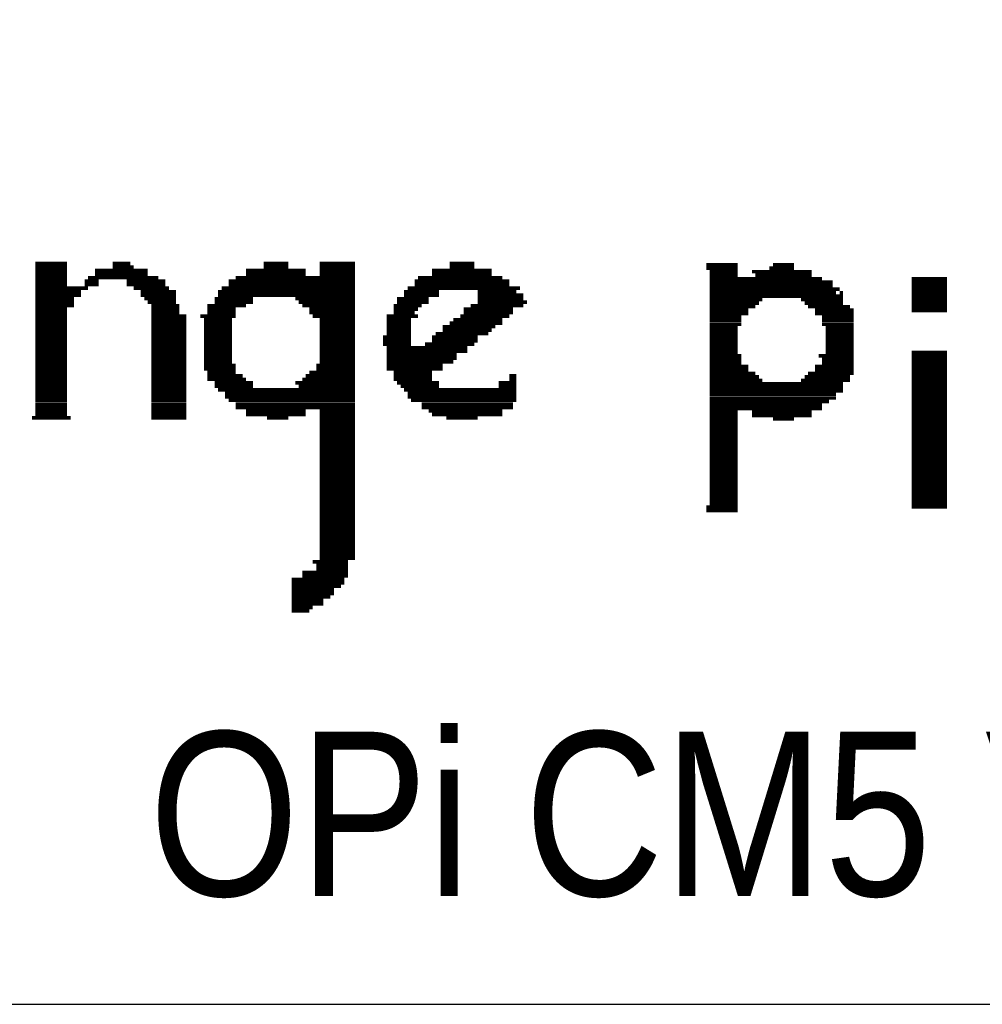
# Model space of a CAD drawing. Extents: x 24 to 161, y 5 to 143.
# Tile 3 of 25: x 52.31 to 59.75, y 4.79 to 12.4. Entities that reach past the tile are written whole.
import ezdxf

# ---------------------------------------------------------------- set-up
doc = ezdxf.new("R2010")
doc.units = 0
doc.layers.add('BG_OUTLINE', color=7, linetype='CONTINUOUS')
doc.layers.add('BG_SILKSCREEN_TOP', color=7, linetype='CONTINUOUS')

msp = doc.modelspace()

# ---------------------------------------------------------------- linework, layer by layer
at = {"layer": 'BG_OUTLINE'}
msp.add_lwpolyline([(32.12973, 4.786376), (80.129634, 4.786376, 0.414205), (83.629246, 8.286242), (83.629246, 41.286176, 0.414226), (80.129634, 44.786296), (32.12973, 44.786296, 0.414268), (28.629356, 41.286176), (28.629356, 8.286242, 0.414248)], format="xyb", close=True, dxfattribs=at)
at = {"layer": 'BG_SILKSCREEN_TOP', "const_width": 0.027178}
for points in [[(52.428902, 10.5156), (52.67325, 10.5156)], [(53.026056, 10.5156), (53.161946, 10.5156)], [(54.193186, 10.5156), (54.383178, 10.5156)], [(54.627272, 10.5156), (54.898798, 10.5156)], [(55.631588, 10.5156), (55.82158, 10.5156)], [(57.615074, 10.507726), (57.859168, 10.507726)], [(58.130694, 10.507726), (58.293508, 10.507726)], [(52.428902, 10.488422), (52.67325, 10.488422)], [(52.428902, 10.461498), (52.67325, 10.461498)], [(52.428902, 10.43432), (52.67325, 10.43432)], [(52.89042, 10.461498), (53.297328, 10.461498)], [(52.89042, 10.43432), (53.297328, 10.43432)], [(53.026056, 10.488422), (53.18887, 10.488422)], [(54.057296, 10.461498), (54.518814, 10.461498)], [(54.057296, 10.43432), (54.518814, 10.43432)], [(54.193186, 10.488422), (54.383178, 10.488422)], [(54.627272, 10.488422), (54.898798, 10.488422)], [(54.627272, 10.461498), (54.898798, 10.461498)], [(54.627272, 10.43432), (54.898798, 10.43432)], [(55.495952, 10.461498), (55.957216, 10.461498)], [(55.495952, 10.43432), (55.957216, 10.43432)], [(55.631588, 10.488422), (55.82158, 10.488422)], [(57.615074, 10.480548), (57.859168, 10.480548)], [(57.642252, 10.45337), (57.859168, 10.45337)], [(57.642252, 10.426192), (57.859168, 10.426192)], [(57.96788, 10.45337), (58.429144, 10.45337)], [(57.995058, 10.426192), (58.429144, 10.426192)], [(58.103516, 10.480548), (58.293508, 10.480548)], [(52.428902, 10.407142), (52.67325, 10.407142)], [(52.428902, 10.380218), (52.67325, 10.380218)], [(52.428902, 10.352786), (52.67325, 10.352786)], [(52.808886, 10.380218), (52.917344, 10.380218)], [(52.808886, 10.352786), (52.917344, 10.352786)], [(52.836064, 10.407142), (53.378862, 10.407142)], [(53.134768, 10.380218), (53.433218, 10.380218)], [(53.134768, 10.352786), (53.433218, 10.352786)], [(53.92166, 10.380218), (54.898798, 10.380218)], [(53.92166, 10.352786), (54.898798, 10.352786)], [(53.976016, 10.407142), (54.898798, 10.407142)], [(55.360062, 10.380218), (56.093106, 10.380218)], [(55.360062, 10.352786), (56.093106, 10.352786)], [(55.38724, 10.407142), (56.038496, 10.407142)], [(57.642252, 10.399014), (58.510678, 10.399014)], [(57.642252, 10.37209), (58.592212, 10.37209)], [(57.642252, 10.344912), (58.592212, 10.344912)], [(59.204352, 10.39749), (59.475624, 10.39749)], [(59.204352, 10.370312), (59.475624, 10.370312)], [(52.428902, 10.325862), (52.836064, 10.325862)], [(52.428902, 10.29843), (52.781962, 10.29843)], [(52.428902, 10.271506), (52.781962, 10.271506)], [(53.18887, 10.325862), (53.460396, 10.325862)], [(53.243226, 10.29843), (53.514752, 10.29843)], [(53.243226, 10.271506), (53.514752, 10.271506)], [(53.84038, 10.29843), (54.898798, 10.29843)], [(53.84038, 10.271506), (54.898798, 10.271506)], [(53.867304, 10.325862), (54.898798, 10.325862)], [(55.278782, 10.29843), (55.550054, 10.29843)], [(55.278782, 10.271506), (55.550054, 10.271506)], [(55.30596, 10.325862), (56.174386, 10.325862)], [(55.848758, 10.29843), (56.147208, 10.29843)], [(55.848758, 10.271506), (56.201564, 10.271506)], [(57.642252, 10.317734), (58.646568, 10.317734)], [(57.642252, 10.290556), (58.619136, 10.290556)], [(58.646568, 10.290556), (58.673492, 10.290556)], [(59.204352, 10.343134), (59.475624, 10.343134)], [(59.204352, 10.31621), (59.475624, 10.31621)], [(59.204352, 10.289032), (59.475624, 10.289032)], [(52.428902, 10.244328), (52.727352, 10.244328)], [(52.428902, 10.21715), (52.727352, 10.21715)], [(53.270404, 10.244328), (53.514752, 10.244328)], [(53.297328, 10.21715), (53.514752, 10.21715)], [(53.813202, 10.244328), (54.111652, 10.244328)], [(53.813202, 10.21715), (54.111652, 10.21715)], [(54.43728, 10.244328), (54.898798, 10.244328)], [(54.464712, 10.21715), (54.898798, 10.21715)], [(55.22468, 10.244328), (55.468774, 10.244328)], [(55.22468, 10.21715), (55.468774, 10.21715)], [(55.848758, 10.244328), (56.201564, 10.244328)], [(55.848758, 10.21715), (56.228488, 10.21715)], [(57.642252, 10.263378), (58.673492, 10.263378)], [(57.642252, 10.2362), (58.04916, 10.2362)], [(57.642252, 10.209022), (58.022236, 10.209022)], [(58.347864, 10.2362), (58.673492, 10.2362)], [(58.375042, 10.209022), (58.673492, 10.209022)], [(59.204352, 10.2616), (59.475624, 10.2616)], [(59.204352, 10.234676), (59.475624, 10.234676)], [(59.204352, 10.207498), (59.475624, 10.207498)], [(52.428902, 10.190226), (52.727352, 10.190226)], [(52.428902, 10.162794), (52.67325, 10.162794)], [(52.428902, 10.13587), (52.67325, 10.13587)], [(53.32476, 10.190226), (53.541676, 10.190226)], [(53.32476, 10.162794), (53.541676, 10.162794)], [(53.32476, 10.13587), (53.541676, 10.13587)], [(53.758846, 10.190226), (54.057296, 10.190226)], [(53.758846, 10.162794), (53.976016, 10.162794)], [(53.758846, 10.13587), (53.976016, 10.13587)], [(54.491636, 10.190226), (54.898798, 10.190226)], [(54.545992, 10.162794), (54.898798, 10.162794)], [(54.545992, 10.13587), (54.898798, 10.13587)], [(55.197248, 10.190226), (55.414418, 10.190226)], [(55.197248, 10.162794), (55.38724, 10.162794)], [(55.197248, 10.13587), (55.360062, 10.13587)], [(55.740046, 10.162794), (56.12003, 10.162794)], [(55.740046, 10.13587), (56.12003, 10.13587)], [(55.794402, 10.190226), (56.201564, 10.190226)], [(57.642252, 10.182098), (57.995058, 10.182098)], [(57.642252, 10.15492), (57.940702, 10.15492)], [(57.642252, 10.127742), (57.940702, 10.127742)], [(58.40222, 10.182098), (58.727848, 10.182098)], [(58.456576, 10.15492), (58.755026, 10.15492)], [(58.456576, 10.127742), (58.755026, 10.127742)], [(59.204352, 10.18032), (59.475624, 10.18032)], [(59.204352, 10.153142), (59.475624, 10.153142)], [(52.428902, 10.108438), (52.67325, 10.108438)], [(52.428902, 10.081514), (52.67325, 10.081514)], [(52.428902, 10.054336), (52.67325, 10.054336)], [(53.32476, 10.108438), (53.596032, 10.108438)], [(53.32476, 10.081514), (53.596032, 10.081514)], [(53.32476, 10.054336), (53.596032, 10.054336)], [(53.704744, 10.108438), (53.976016, 10.108438)], [(53.731668, 10.081514), (53.948838, 10.081514)], [(53.731668, 10.054336), (53.948838, 10.054336)], [(54.57317, 10.108438), (54.898798, 10.108438)], [(54.627272, 10.081514), (54.898798, 10.081514)], [(54.627272, 10.054336), (54.898798, 10.054336)], [(55.143146, 10.108438), (55.38724, 10.108438)], [(55.143146, 10.081514), (55.333138, 10.081514)], [(55.143146, 10.054336), (55.333138, 10.054336)], [(55.631588, 10.054336), (56.038496, 10.054336)], [(55.658766, 10.081514), (56.038496, 10.081514)], [(55.713122, 10.108438), (56.093106, 10.108438)], [(57.642252, 10.100564), (57.8866, 10.100564)], [(57.642252, 10.07364), (57.8866, 10.07364)], [(57.642252, 10.046208), (57.8866, 10.046208)], [(58.510678, 10.100564), (58.755026, 10.100564)], [(58.510678, 10.07364), (58.755026, 10.07364)], [(58.510678, 10.046208), (58.755026, 10.046208)], [(52.428902, 10.027158), (52.67325, 10.027158)], [(52.428902, 9.99998), (52.67325, 9.99998)], [(52.428902, 9.973056), (52.67325, 9.973056)], [(53.32476, 10.027158), (53.596032, 10.027158)], [(53.32476, 9.99998), (53.596032, 9.99998)], [(53.32476, 9.973056), (53.596032, 9.973056)], [(53.731668, 10.027158), (53.948838, 10.027158)], [(53.731668, 9.99998), (53.948838, 9.99998)], [(53.731668, 9.973056), (53.948838, 9.973056)], [(54.627272, 10.027158), (54.898798, 10.027158)], [(54.627272, 9.99998), (54.898798, 9.99998)], [(54.627272, 9.973056), (54.898798, 9.973056)], [(55.143146, 10.027158), (55.333138, 10.027158)], [(55.143146, 9.99998), (55.333138, 9.99998)], [(55.143146, 9.973056), (55.333138, 9.973056)], [(55.52313, 9.973056), (55.930038, 9.973056)], [(55.577232, 10.027158), (55.984394, 10.027158)], [(55.577232, 9.99998), (55.957216, 9.99998)], [(57.642252, 10.01903), (57.859168, 10.01903)], [(57.642252, 9.992106), (57.859168, 9.992106)], [(57.642252, 9.964928), (57.859168, 9.964928)], [(58.537856, 10.01903), (58.755026, 10.01903)], [(58.537856, 9.992106), (58.755026, 9.992106)], [(58.537856, 9.964928), (58.755026, 9.964928)], [(52.428902, 9.945878), (52.67325, 9.945878)], [(52.428902, 9.918446), (52.67325, 9.918446)], [(52.428902, 9.891776), (52.67325, 9.891776)], [(53.32476, 9.945878), (53.596032, 9.945878)], [(53.32476, 9.918446), (53.596032, 9.918446)], [(53.32476, 9.891776), (53.596032, 9.891776)], [(53.731668, 9.945878), (53.948838, 9.945878)], [(53.731668, 9.918446), (53.948838, 9.918446)], [(53.731668, 9.891776), (53.948838, 9.891776)], [(54.627272, 9.945878), (54.898798, 9.945878)], [(54.627272, 9.918446), (54.898798, 9.918446)], [(54.627272, 9.891776), (54.898798, 9.891776)], [(55.115968, 9.945878), (55.333138, 9.945878)], [(55.115968, 9.918446), (55.333138, 9.918446)], [(55.115968, 9.891776), (55.333138, 9.891776)], [(55.441596, 9.891776), (55.82158, 9.891776)], [(55.495952, 9.945878), (55.848758, 9.945878)], [(55.495952, 9.918446), (55.848758, 9.918446)], [(57.642252, 9.93775), (57.859168, 9.93775)], [(57.642252, 9.910572), (57.859168, 9.910572)], [(58.537856, 9.93775), (58.755026, 9.93775)], [(58.537856, 9.910572), (58.755026, 9.910572)], [(52.428902, 9.864344), (52.67325, 9.864344)], [(52.428902, 9.837166), (52.67325, 9.837166)], [(53.32476, 9.864344), (53.596032, 9.864344)], [(53.32476, 9.837166), (53.596032, 9.837166)], [(53.731668, 9.864344), (53.948838, 9.864344)], [(53.731668, 9.837166), (53.948838, 9.837166)], [(54.627272, 9.864344), (54.898798, 9.864344)], [(54.627272, 9.837166), (54.898798, 9.837166)], [(55.143146, 9.864344), (55.767224, 9.864344)], [(55.143146, 9.837166), (55.767224, 9.837166)], [(57.642252, 9.883648), (57.859168, 9.883648)], [(57.642252, 9.856216), (57.859168, 9.856216)], [(57.642252, 9.829038), (57.859168, 9.829038)], [(58.537856, 9.883648), (58.755026, 9.883648)], [(58.537856, 9.856216), (58.755026, 9.856216)], [(58.537856, 9.829038), (58.755026, 9.829038)], [(59.204352, 9.827768), (59.475624, 9.827768)], [(52.428902, 9.809988), (52.67325, 9.809988)], [(52.428902, 9.783064), (52.67325, 9.783064)], [(52.428902, 9.755886), (52.67325, 9.755886)], [(53.32476, 9.809988), (53.596032, 9.809988)], [(53.32476, 9.783064), (53.596032, 9.783064)], [(53.32476, 9.755886), (53.596032, 9.755886)], [(53.731668, 9.809988), (53.948838, 9.809988)], [(53.731668, 9.783064), (53.948838, 9.783064)], [(53.731668, 9.755886), (53.948838, 9.755886)], [(54.627272, 9.809988), (54.898798, 9.809988)], [(54.627272, 9.783064), (54.898798, 9.783064)], [(54.627272, 9.755886), (54.898798, 9.755886)], [(55.143146, 9.809988), (55.685944, 9.809988)], [(55.143146, 9.783064), (55.685944, 9.783064)], [(55.143146, 9.755886), (55.658766, 9.755886)], [(57.642252, 9.802114), (57.8866, 9.802114)], [(57.642252, 9.774936), (57.8866, 9.774936)], [(57.642252, 9.747758), (57.8866, 9.747758)], [(58.4835, 9.802114), (58.755026, 9.802114)], [(58.510678, 9.774936), (58.755026, 9.774936)], [(58.510678, 9.747758), (58.755026, 9.747758)], [(59.204352, 9.80059), (59.475624, 9.80059)], [(59.204352, 9.773412), (59.475624, 9.773412)], [(59.204352, 9.746488), (59.475624, 9.746488)], [(52.428902, 9.728708), (52.67325, 9.728708)], [(52.428902, 9.701784), (52.67325, 9.701784)], [(52.428902, 9.674352), (52.67325, 9.674352)], [(53.32476, 9.728708), (53.596032, 9.728708)], [(53.32476, 9.701784), (53.596032, 9.701784)], [(53.32476, 9.674352), (53.596032, 9.674352)], [(53.731668, 9.728708), (53.976016, 9.728708)], [(53.731668, 9.701784), (53.976016, 9.701784)], [(53.758846, 9.674352), (53.976016, 9.674352)], [(54.545992, 9.674352), (54.898798, 9.674352)], [(54.600348, 9.728708), (54.898798, 9.728708)], [(54.600348, 9.701784), (54.898798, 9.701784)], [(55.143146, 9.728708), (55.577232, 9.728708)], [(55.143146, 9.701784), (55.577232, 9.701784)], [(55.197248, 9.674352), (55.495952, 9.674352)], [(57.642252, 9.72058), (57.940702, 9.72058)], [(57.642252, 9.693656), (57.940702, 9.693656)], [(57.642252, 9.666224), (57.995058, 9.666224)], [(58.40222, 9.666224), (58.755026, 9.666224)], [(58.456576, 9.72058), (58.755026, 9.72058)], [(58.456576, 9.693656), (58.755026, 9.693656)], [(59.204352, 9.719056), (59.475624, 9.719056)], [(59.204352, 9.692132), (59.475624, 9.692132)], [(59.204352, 9.6647), (59.475624, 9.6647)], [(52.428902, 9.64692), (52.67325, 9.64692)], [(52.428902, 9.619996), (52.67325, 9.619996)], [(52.428902, 9.593072), (52.67325, 9.593072)], [(53.32476, 9.64692), (53.596032, 9.64692)], [(53.32476, 9.619996), (53.596032, 9.619996)], [(53.32476, 9.593072), (53.596032, 9.593072)], [(53.758846, 9.64692), (54.030372, 9.64692)], [(53.758846, 9.619996), (54.057296, 9.619996)], [(53.813202, 9.593072), (54.111652, 9.593072)], [(54.43728, 9.593072), (54.898798, 9.593072)], [(54.491636, 9.619996), (54.898798, 9.619996)], [(54.518814, 9.64692), (54.898798, 9.64692)], [(55.197248, 9.64692), (55.495952, 9.64692)], [(55.197248, 9.619996), (55.495952, 9.619996)], [(55.22468, 9.593072), (55.550054, 9.593072)], [(56.011572, 9.593072), (56.147208, 9.593072)], [(56.093106, 9.64692), (56.147208, 9.64692)], [(56.093106, 9.619996), (56.147208, 9.619996)], [(57.642252, 9.639046), (58.022236, 9.639046)], [(57.642252, 9.612122), (58.04916, 9.612122)], [(57.642252, 9.584944), (58.673492, 9.584944)], [(58.347864, 9.612122), (58.727848, 9.612122)], [(58.375042, 9.639046), (58.727848, 9.639046)], [(59.204352, 9.637776), (59.475624, 9.637776)], [(59.204352, 9.610598), (59.475624, 9.610598)], [(59.204352, 9.58342), (59.475624, 9.58342)], [(52.428902, 9.56564), (52.67325, 9.56564)], [(52.428902, 9.538716), (52.67325, 9.538716)], [(52.428902, 9.511792), (52.67325, 9.511792)], [(53.32476, 9.56564), (53.596032, 9.56564)], [(53.32476, 9.538716), (53.596032, 9.538716)], [(53.32476, 9.511792), (53.596032, 9.511792)], [(53.813202, 9.56564), (54.111652, 9.56564)], [(53.84038, 9.538716), (54.898798, 9.538716)], [(53.894736, 9.511792), (54.898798, 9.511792)], [(54.464712, 9.56564), (54.898798, 9.56564)], [(55.251604, 9.56564), (55.550054, 9.56564)], [(55.278782, 9.538716), (56.147208, 9.538716)], [(55.30596, 9.511792), (56.147208, 9.511792)], [(56.011572, 9.56564), (56.147208, 9.56564)], [(57.642252, 9.557766), (58.673492, 9.557766)], [(57.642252, 9.530588), (58.673492, 9.530588)], [(59.204352, 9.556496), (59.475624, 9.556496)], [(59.204352, 9.529064), (59.475624, 9.529064)], [(52.428902, 9.48436), (52.67325, 9.48436)], [(52.428902, 9.457436), (52.67325, 9.457436)], [(52.428902, 9.430004), (52.67325, 9.430004)], [(53.32476, 9.48436), (53.596032, 9.48436)], [(53.32476, 9.457436), (53.596032, 9.457436)], [(53.32476, 9.430004), (53.596032, 9.430004)], [(53.894736, 9.48436), (54.898798, 9.48436)], [(53.92166, 9.457436), (54.898798, 9.457436)], [(53.976016, 9.430004), (54.898798, 9.430004)], [(55.30596, 9.48436), (56.147208, 9.48436)], [(55.333138, 9.457436), (56.147208, 9.457436)], [(55.414418, 9.430004), (56.12003, 9.430004)], [(57.642252, 9.503664), (58.619136, 9.503664)], [(57.642252, 9.476232), (58.619136, 9.476232)], [(57.642252, 9.449308), (58.565034, 9.449308)], [(59.204352, 9.50214), (59.475624, 9.50214)], [(59.204352, 9.474708), (59.475624, 9.474708)], [(59.204352, 9.447784), (59.475624, 9.447784)], [(52.428902, 9.40308), (52.67325, 9.40308)], [(52.428902, 9.375648), (52.67325, 9.375648)], [(53.32476, 9.40308), (53.596032, 9.40308)], [(53.32476, 9.375648), (53.596032, 9.375648)], [(53.976016, 9.40308), (54.898798, 9.40308)], [(54.057296, 9.375648), (54.518814, 9.375648)], [(54.627272, 9.375648), (54.898798, 9.375648)], [(55.414418, 9.40308), (56.12003, 9.40308)], [(55.468774, 9.375648), (56.038496, 9.375648)], [(57.642252, 9.42213), (58.510678, 9.42213)], [(57.642252, 9.394952), (58.510678, 9.394952)], [(57.642252, 9.367774), (57.859168, 9.367774)], [(57.642252, 9.365742), (57.859168, 9.365742)], [(57.96788, 9.367774), (58.429144, 9.367774)], [(59.204352, 9.420606), (59.475624, 9.420606)], [(59.204352, 9.393428), (59.475624, 9.393428)], [(59.204352, 9.366504), (59.475624, 9.366504)], [(52.401978, 9.3218), (52.700428, 9.3218)], [(52.428902, 9.348724), (52.67325, 9.348724)], [(53.32476, 9.348724), (53.596032, 9.348724)], [(53.32476, 9.3218), (53.596032, 9.3218)], [(54.057296, 9.348724), (54.518814, 9.348724)], [(54.220364, 9.3218), (54.383178, 9.3218)], [(54.627272, 9.348724), (54.898798, 9.348724)], [(54.627272, 9.3218), (54.898798, 9.3218)], [(54.627272, 9.294368), (54.898798, 9.294368)], [(55.495952, 9.348724), (56.038496, 9.348724)], [(55.60441, 9.3218), (55.848758, 9.3218)], [(57.642252, 9.340596), (57.859168, 9.340596)], [(57.642252, 9.338564), (57.859168, 9.338564)], [(57.642252, 9.313672), (57.859168, 9.313672)], [(57.642252, 9.31164), (57.859168, 9.31164)], [(57.642252, 9.28624), (57.859168, 9.28624)], [(57.642252, 9.284208), (57.859168, 9.284208)], [(57.96788, 9.340596), (58.429144, 9.340596)], [(58.130694, 9.313672), (58.293508, 9.313672)], [(59.204352, 9.339072), (59.475624, 9.339072)], [(59.204352, 9.312148), (59.475624, 9.312148)], [(59.204352, 9.28497), (59.475624, 9.28497)], [(54.627272, 9.267444), (54.898798, 9.267444)], [(54.627272, 9.240012), (54.898798, 9.240012)], [(54.627272, 9.212834), (54.898798, 9.212834)], [(57.642252, 9.259316), (57.859168, 9.259316)], [(57.642252, 9.256014), (57.859168, 9.256014)], [(57.642252, 9.232138), (57.859168, 9.232138)], [(57.642252, 9.22909), (57.859168, 9.22909)], [(57.642252, 9.20496), (57.859168, 9.20496)], [(57.642252, 9.201912), (57.859168, 9.201912)], [(59.204352, 9.257792), (59.475624, 9.257792)], [(59.204352, 9.23036), (59.475624, 9.23036)], [(59.204352, 9.20369), (59.475624, 9.20369)], [(54.627272, 9.185656), (54.898798, 9.185656)], [(54.627272, 9.158732), (54.898798, 9.158732)], [(54.627272, 9.131554), (54.898798, 9.131554)], [(57.642252, 9.177782), (57.859168, 9.177782)], [(57.642252, 9.17448), (57.859168, 9.17448)], [(57.642252, 9.150604), (57.859168, 9.150604)], [(57.642252, 9.147556), (57.859168, 9.147556)], [(59.204352, 9.176512), (59.475624, 9.176512)], [(59.204352, 9.14908), (59.475624, 9.14908)], [(54.627272, 9.104376), (54.898798, 9.104376)], [(54.627272, 9.077452), (54.898798, 9.077452)], [(54.627272, 9.05002), (54.898798, 9.05002)], [(57.642252, 9.12368), (57.859168, 9.12368)], [(57.642252, 9.120378), (57.859168, 9.120378)], [(57.642252, 9.096248), (57.859168, 9.096248)], [(57.642252, 9.0932), (57.859168, 9.0932)], [(57.642252, 9.069324), (57.859168, 9.069324)], [(57.642252, 9.066022), (57.859168, 9.066022)], [(59.204352, 9.122156), (59.475624, 9.122156)], [(59.204352, 9.094978), (59.475624, 9.094978)], [(59.204352, 9.0678), (59.475624, 9.0678)], [(54.627272, 9.022842), (54.898798, 9.022842)], [(54.627272, 8.995664), (54.898798, 8.995664)], [(57.642252, 9.042146), (57.859168, 9.042146)], [(57.642252, 9.039098), (57.859168, 9.039098)], [(57.642252, 9.01192), (57.859168, 9.01192)], [(57.642252, 8.984742), (57.859168, 8.984742)], [(59.204352, 9.040622), (59.475624, 9.040622)], [(59.204352, 9.013698), (59.475624, 9.013698)], [(59.204352, 8.98652), (59.475624, 8.98652)], [(54.627272, 8.968486), (54.898798, 8.968486)], [(54.627272, 8.941562), (54.898798, 8.941562)], [(54.627272, 8.914384), (54.898798, 8.914384)], [(57.642252, 8.957818), (57.859168, 8.957818)], [(57.642252, 8.930386), (57.859168, 8.930386)], [(57.642252, 8.903208), (57.859168, 8.903208)], [(59.204352, 8.959088), (59.475624, 8.959088)], [(59.204352, 8.932164), (59.475624, 8.932164)], [(59.204352, 8.904986), (59.475624, 8.904986)], [(54.627272, 8.887206), (54.898798, 8.887206)], [(54.627272, 8.860282), (54.898798, 8.860282)], [(54.627272, 8.833104), (54.898798, 8.833104)], [(57.642252, 8.87603), (57.859168, 8.87603)], [(57.642252, 8.849106), (57.859168, 8.849106)], [(57.642252, 8.821928), (57.859168, 8.821928)], [(59.204352, 8.877808), (59.475624, 8.877808)], [(59.204352, 8.85063), (59.475624, 8.85063)], [(59.204352, 8.823706), (59.475624, 8.823706)], [(54.627272, 8.805672), (54.898798, 8.805672)], [(54.627272, 8.778494), (54.898798, 8.778494)], [(54.627272, 8.75157), (54.898798, 8.75157)], [(57.642252, 8.79475), (57.859168, 8.79475)], [(57.642252, 8.767826), (57.859168, 8.767826)], [(59.204352, 8.796274), (59.475624, 8.796274)], [(59.204352, 8.76935), (59.475624, 8.76935)], [(54.627272, 8.724392), (54.898798, 8.724392)], [(54.627272, 8.697214), (54.898798, 8.697214)], [(54.627272, 8.67029), (54.898798, 8.67029)], [(57.642252, 8.740394), (57.859168, 8.740394)], [(57.642252, 8.713216), (57.859168, 8.713216)], [(57.642252, 8.686038), (57.859168, 8.686038)], [(59.204352, 8.742172), (59.475624, 8.742172)], [(59.204352, 8.714994), (59.475624, 8.714994)], [(59.204352, 8.687816), (59.475624, 8.687816)], [(54.627272, 8.643112), (54.898798, 8.643112)], [(54.627272, 8.61568), (54.898798, 8.61568)], [(57.615074, 8.631936), (57.859168, 8.631936)], [(57.615074, 8.604758), (57.859168, 8.604758)], [(57.642252, 8.659114), (57.859168, 8.659114)], [(59.204352, 8.660638), (59.475624, 8.660638)], [(59.204352, 8.633714), (59.475624, 8.633714)], [(54.627272, 8.588502), (54.898798, 8.588502)], [(54.627272, 8.561578), (54.898798, 8.561578)], [(54.627272, 8.5344), (54.898798, 8.5344)], [(54.627272, 8.507222), (54.898798, 8.507222)], [(54.627272, 8.480298), (54.898798, 8.480298)], [(54.627272, 8.45312), (54.898798, 8.45312)], [(54.627272, 8.425942), (54.898798, 8.425942)], [(54.627272, 8.39851), (54.898798, 8.39851)], [(54.627272, 8.371586), (54.898798, 8.371586)], [(54.627272, 8.344408), (54.898798, 8.344408)], [(54.627272, 8.31723), (54.898798, 8.31723)], [(54.627272, 8.290306), (54.898798, 8.290306)], [(54.627272, 8.263128), (54.898798, 8.263128)], [(54.627272, 8.23595), (54.898798, 8.23595)], [(54.57317, 8.209026), (54.844696, 8.209026)], [(54.600348, 8.181848), (54.844696, 8.181848)], [(54.600348, 8.154416), (54.844696, 8.154416)], [(54.410356, 8.073136), (54.817264, 8.073136)], [(54.491636, 8.127238), (54.844696, 8.127238)], [(54.491636, 8.10006), (54.844696, 8.10006)], [(54.410356, 8.045958), (54.817264, 8.045958)], [(54.410356, 8.01878), (54.790086, 8.01878)], [(54.410356, 7.991856), (54.735984, 7.991856)], [(54.410356, 7.964424), (54.735984, 7.964424)], [(54.410356, 7.937246), (54.708806, 7.937246)], [(54.410356, 7.910068), (54.654704, 7.910068)], [(54.410356, 7.883144), (54.654704, 7.883144)], [(54.410356, 7.855966), (54.57317, 7.855966)], [(54.410356, 7.828788), (54.545992, 7.828788)]]:
    msp.add_lwpolyline(points, dxfattribs=at)

# ---------------------------------------------------------------- texts
at = {"layer": 'BG_SILKSCREEN_TOP', "width": 0.8782}
msp.add_text('OPi CM5 V1.0', height=1.27, dxfattribs=at).set_placement((53.307488, 5.62483))

doc.saveas('drawing.dxf')
